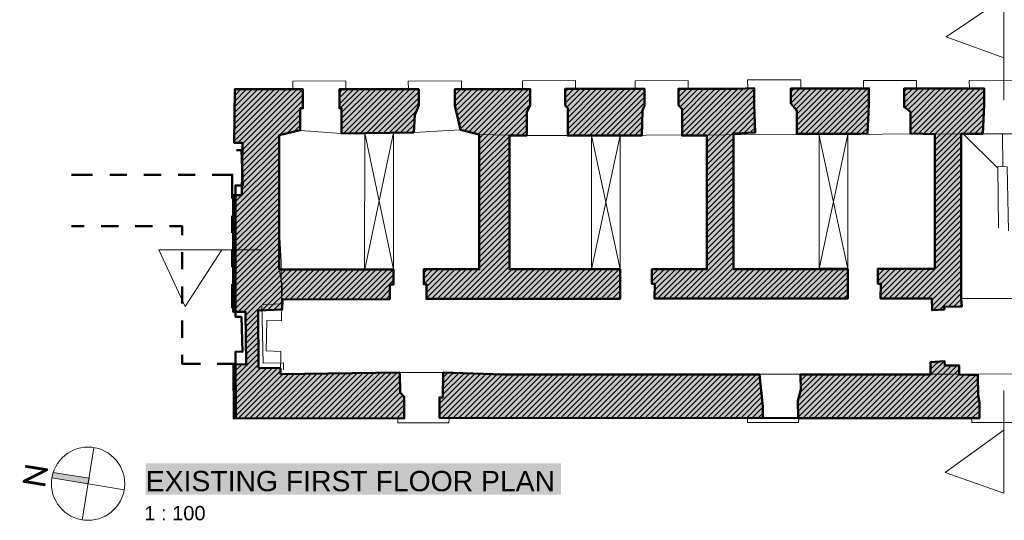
# Model space of a CAD drawing. Header units: metres. Extents: x 0 to 27.5, y 0 to 23.4.
# Tile 27 of 33: x 14.7 to 21.5, y 15.3 to 18.7. Entities that reach past the tile are written whole.
import ezdxf

# ---------------------------------------------------------------- set-up
doc = ezdxf.new("R2010")
doc.units = ezdxf.units.M
doc.layers.add('PDF_Geometry', color=7, linetype='Continuous')
doc.layers.add('PDF_Text', color=7, linetype='Continuous')
doc.layers.add('PDF_Solid Fills', color=7, linetype='Continuous', true_color=0xffffff)
doc.styles.add('PDF Arial', font='arial.ttf')
doc.styles.add('PDF Calibri Light', font='calibril.ttf')

msp = doc.modelspace()

# ---------------------------------------------------------------- hatches: boundary and pattern name
at = {"layer": 'PDF_Solid Fills', "linetype": 'Continuous', "transparency": 33554559}
h = msp.add_hatch(color=256, dxfattribs=at)
h.paths.add_polyline_path([(20.8142, 18.2391), (20.8142, 18.1124), (20.8175, 18.1124), (20.8225, 18.1074), (20.8258, 18.1058), (20.8308, 18.1008), (20.8342, 18.0991), (20.8392, 18.0941), (20.8425, 18.0924), (20.8475, 18.0874), (20.8508, 18.0858), (20.8575, 18.0791), (20.8575, 17.9291), (20.9141, 17.9291), (20.9708, 17.9274), (21.0258, 17.9258), (21.0258, 16.9925), (20.6325, 16.9925), (20.6325, 16.8892), (20.6525, 16.8892), (20.6508, 16.7892), (21.0058, 16.7875), (21.0075, 16.7858), (21.0075, 16.7075), (21.0641, 16.7108), (21.0925, 16.7108), (21.0925, 16.7292), (21.0908, 16.7308), (21.2125, 16.7308), (21.2125, 16.7592), (21.2108, 16.7592), (21.2108, 16.7875), (21.2091, 16.7875), (21.2091, 17.9258), (21.3591, 17.9274), (21.3658, 18.0874), (21.3675, 18.2391)])
h.paths.add_polyline_path([(18.4726, 18.2374), (18.4726, 18.1224), (18.4742, 18.1224), (18.4892, 18.1074), (18.4892, 17.9141), (19.0009, 17.9158), (19.0026, 17.9724), (19.0059, 18.0891), (19.0076, 18.0924), (19.0092, 18.0974), (19.0109, 18.1008), (19.0142, 18.1108), (19.0159, 18.1141), (19.0176, 18.1191), (19.0192, 18.2374)])
h.paths.add_polyline_path([(21.0625, 16.3525), (21.0308, 16.3508), (20.9975, 16.3492), (20.9975, 16.2608), (20.1008, 16.2608), (20.0992, 16.1509), (20.0975, 16.1442), (20.0958, 16.1392), (20.0942, 16.1325), (20.0925, 16.1275), (20.0908, 16.1209), (20.0892, 16.1159), (20.0875, 16.1092), (20.0858, 16.1042), (20.0842, 16.0975), (20.0825, 16.0925), (20.0808, 16.0859), (20.0792, 16.0809), (20.0808, 16.0792), (20.0808, 16.0192), (20.0825, 16.0192), (20.0825, 15.9592), (21.3358, 15.9592), (21.3358, 16.0759), (21.3341, 16.0759), (21.3341, 16.0842), (21.3325, 16.0842), (21.3325, 16.0925), (21.3308, 16.0925), (21.3308, 16.1009), (21.3291, 16.1009), (21.3291, 16.1092), (21.3275, 16.1092), (21.3275, 16.1175), (21.3258, 16.1175), (21.3258, 16.2575), (21.3241, 16.2592), (21.2591, 16.2608), (21.1941, 16.2608), (21.1941, 16.3242), (21.0958, 16.3242), (21.0958, 16.3525)])
h.paths.add_polyline_path([(20.0309, 18.2391), (20.0309, 18.1358), (20.0325, 18.1358), (20.0425, 18.1258), (20.0425, 18.1224), (20.0442, 18.1224), (20.0525, 18.1141), (20.0525, 18.1108), (20.0542, 18.1108), (20.0625, 18.1024), (20.0625, 18.0991), (20.0642, 18.0991), (20.0725, 18.0908), (20.0725, 17.9258), (20.5125, 17.9274), (20.5608, 17.9291), (20.5625, 17.9608), (20.5692, 18.0941), (20.5708, 18.2391)])
h.paths.add_polyline_path([(17.6293, 16.2742), (17.6259, 16.1042), (17.6043, 16.1025), (17.6043, 15.9609), (19.8375, 15.9609), (19.8375, 16.0592), (19.8359, 16.0592), (19.8359, 16.0759), (19.8342, 16.0759), (19.8342, 16.0925), (19.8325, 16.0925), (19.8325, 16.1092), (19.8309, 16.1092), (19.8309, 16.1259), (19.8292, 16.1259), (19.8292, 16.1425), (19.8275, 16.1425), (19.8275, 16.1608), (19.8259, 16.1608), (19.8259, 16.1775), (19.8242, 16.1775), (19.8242, 16.1942), (19.8225, 16.1942), (19.8225, 16.2108), (19.8209, 16.2108), (19.8209, 16.2275), (19.8192, 16.2275), (19.8192, 16.2442), (19.8175, 16.2442), (19.8175, 16.2608), (18.0426, 16.2625), (17.6809, 16.2742)])
h.paths.add_polyline_path([(19.7775, 18.1291), (19.7775, 18.2424), (19.7375, 18.2424), (19.6975, 18.2408), (19.6559, 18.2391), (19.2542, 18.2374), (19.2542, 18.1241), (19.2559, 18.1241), (19.2792, 18.1008), (19.2792, 17.9141), (19.4509, 17.9141), (19.4509, 16.9908), (19.0709, 16.9908), (19.0709, 16.8875), (19.0909, 16.8875), (19.0892, 16.7875), (20.4242, 16.7858), (20.4242, 16.9908), (19.6342, 16.9908), (19.6342, 17.9308), (19.7492, 17.9358), (19.7859, 17.9358), (19.7859, 17.9758), (19.7842, 17.9758), (19.7842, 18.0141), (19.7825, 18.0141), (19.7825, 18.0524), (19.7809, 18.0524), (19.7809, 18.0908), (19.7792, 18.0908), (19.7792, 18.1291)])
h.paths.add_polyline_path([(21.8858, 16.3492), (21.8858, 16.3225), (21.7608, 16.3225), (21.7591, 16.2675), (21.6141, 16.2658), (21.6108, 16.1359), (21.6091, 16.1325), (21.6041, 16.1275), (21.6025, 16.1242), (21.5958, 16.1175), (21.5941, 16.1142), (21.5891, 16.1092), (21.5875, 16.1059), (21.5808, 16.0992), (21.5791, 16.0959), (21.5725, 16.0892), (21.5725, 15.9592), (22.8174, 15.9592), (22.8174, 16.1758), (22.8157, 16.1758), (22.8157, 16.2525), (22.3974, 16.2525), (21.9808, 16.2508), (21.9808, 16.3492)])
h.paths.add_polyline_path([(16.1777, 16.6942), (16.2643, 16.6942), (16.2643, 16.5742), (16.266, 16.5742), (16.266, 16.4542), (16.2677, 16.4542), (16.2677, 16.3325), (16.1793, 16.3325), (16.181, 16.3308), (16.181, 15.9575), (16.6943, 15.9592), (17.3593, 15.9592), (17.3593, 16.1109), (17.3326, 16.1375), (17.331, 16.1375), (17.331, 16.2742), (17.1926, 16.2742), (17.0543, 16.2725), (16.9176, 16.2708), (16.7793, 16.2692), (16.6427, 16.2675), (16.5043, 16.2658), (16.5043, 16.3075), (16.3527, 16.3075), (16.3527, 16.7042), (16.351, 16.7058), (16.476, 16.7108), (16.516, 16.7125), (16.5177, 16.7825), (17.261, 16.7825), (17.261, 16.8842), (17.286, 16.8842), (17.286, 16.9875), (16.4943, 16.9875), (16.4943, 17.9191), (16.5027, 17.9208), (16.5093, 17.9224), (16.5177, 17.9241), (16.531, 17.9274), (16.5393, 17.9291), (16.546, 17.9308), (16.5543, 17.9324), (16.5677, 17.9358), (16.576, 17.9374), (16.5827, 17.9391), (16.591, 17.9408), (16.6043, 17.9441), (16.6127, 17.9458), (16.6193, 17.9474), (16.6277, 17.9491), (16.6343, 17.9508), (16.641, 17.9508), (16.641, 18.1024), (16.6593, 18.1024), (16.6593, 18.2341), (16.1877, 18.2341), (16.1843, 17.8641), (16.2427, 17.8624), (16.241, 17.7741), (16.236, 17.5041), (16.1777, 17.5025)])
h.paths.add_polyline_path([(16.911, 18.2341), (16.911, 18.1024), (16.926, 18.1024), (16.926, 17.9308), (17.426, 17.9374), (17.431, 18.0274), (17.4326, 18.0591), (17.436, 18.0658), (17.4376, 18.0708), (17.441, 18.0774), (17.4426, 18.0824), (17.4443, 18.0858), (17.446, 18.0908), (17.4493, 18.0974), (17.451, 18.1024), (17.4543, 18.1091), (17.456, 18.1141), (17.4576, 18.1174), (17.4593, 18.2341)])
h.paths.add_polyline_path([(25.3556, 15.9575), (25.3556, 16.1059), (25.354, 16.1059), (25.354, 16.1459), (25.3523, 16.1459), (25.3523, 16.1858), (25.3506, 16.1858), (25.3506, 16.2258), (25.349, 16.2258), (25.349, 16.2642), (24.974, 16.2642), (23.4807, 16.2575), (23.1057, 16.2558), (23.0957, 16.1159), (23.0924, 16.1125), (23.0891, 16.1109), (23.0857, 16.1075), (23.0824, 16.1059), (23.0791, 16.1025), (23.0757, 16.1009), (23.0724, 16.0975), (23.0691, 16.0959), (23.0657, 16.0925), (23.0624, 16.0909), (23.0591, 16.0875), (23.0557, 16.0859), (23.0557, 15.9592), (23.649, 15.9592)])
h.paths.add_polyline_path([(17.7093, 18.2358), (17.7093, 18.1224), (17.7109, 18.1224), (17.7109, 18.1158), (17.7126, 18.1158), (17.7126, 18.1091), (17.7143, 18.1091), (17.7143, 18.1008), (17.7159, 18.1008), (17.7159, 18.0941), (17.7176, 18.0941), (17.7176, 18.0874), (17.7193, 18.0874), (17.7193, 18.0791), (17.7209, 18.0791), (17.7209, 18.0724), (17.7226, 18.0724), (17.7226, 18.0641), (17.7243, 18.0641), (17.7243, 18.0574), (17.7259, 18.0574), (17.7259, 18.0508), (17.7276, 18.0508), (17.7276, 18.0424), (17.7293, 18.0424), (17.7293, 18.0358), (17.7309, 18.0358), (17.7309, 18.0274), (17.7326, 18.0274), (17.7326, 18.0208), (17.7343, 18.0208), (17.7343, 18.0141), (17.7359, 18.0141), (17.7359, 18.0058), (17.7376, 18.0058), (17.7376, 17.9991), (17.7393, 17.9991), (17.7393, 17.9908), (17.7409, 17.9908), (17.7409, 17.9841), (17.7426, 17.9841), (17.7426, 17.9774), (17.7443, 17.9774), (17.7443, 17.9691), (17.7459, 17.9691), (17.7459, 17.9624), (17.7476, 17.9624), (17.7476, 17.9541), (17.7543, 17.9541), (17.8076, 17.9408), (17.8126, 17.9391), (17.8726, 17.9241), (17.8776, 17.9224), (17.8776, 16.9891), (17.4943, 16.9891), (17.4943, 16.8858), (17.5143, 16.8858), (17.5126, 16.7858), (18.8509, 16.7842), (18.8509, 16.9891), (18.0859, 16.9908), (18.0876, 17.9141), (18.2059, 17.9141), (18.2059, 18.0791), (18.2076, 18.0808), (18.2143, 18.0941), (18.2159, 18.0958), (18.2226, 18.1091), (18.2243, 18.1108), (18.2293, 18.1208), (18.2309, 18.2358)])
h.paths.add_polyline_path([(26.7889, 16.3442), (26.6406, 16.3442), (26.6406, 16.3192), (26.6006, 16.3192), (26.5589, 16.3175), (26.5189, 16.3158), (26.4773, 16.3142), (26.4773, 16.2692), (26.0573, 16.2692), (25.6373, 16.2675), (25.6356, 16.2475), (25.634, 16.2292), (25.6323, 16.2092), (25.6306, 16.1908), (25.629, 16.1708), (25.6273, 16.1525), (25.6256, 16.1325), (25.624, 16.1142), (25.594, 16.0842), (25.594, 15.9575), (26.7872, 15.9592)])
msp.add_hatch(color=7, dxfattribs=at).paths.add_polyline_path([(14.9744, 15.5792), (14.9444, 15.5842), (14.9327, 15.5842), (14.9311, 15.5792), (14.9277, 15.5659), (14.9261, 15.5559), (14.9244, 15.5475), (15.1644, 15.5075), (15.176, 15.5059), (15.176, 15.5159), (15.181, 15.5459), (15.1411, 15.5525), (15.1294, 15.5542), (15.0894, 15.5609), (15.0777, 15.5625), (15.0377, 15.5692), (15.0261, 15.5709), (14.9861, 15.5775)])

# ---------------------------------------------------------------- linework, layer by layer
at = {"layer": 'PDF_Geometry', "linetype": 'Continuous', "lineweight": 9}
for points in [[(21.5041, 18.1591), (21.5041, 18.8674), (21.1058, 18.5958), (21.5041, 18.4524)], [(16.5893, 18.2341), (16.5893, 18.2908), (16.956, 18.2924), (16.956, 18.2358)], [(17.3893, 18.2358), (17.3876, 18.2908), (17.7559, 18.2924), (17.7559, 18.2358)], [(18.1776, 18.2358), (18.1759, 18.2924), (18.5442, 18.2941), (18.5442, 18.2358)], [(18.4726, 18.2158), (18.4942, 18.2374)], [(18.4726, 18.1758), (18.5326, 18.2374)], [(18.4726, 18.1374), (18.5726, 18.2374)], [(18.4842, 18.1091), (18.6109, 18.2374)], [(18.4892, 18.0758), (18.6492, 18.2374)], [(18.4892, 18.0374), (18.6892, 18.2374)], [(18.4892, 17.9974), (18.7276, 18.2374)], [(18.4892, 17.9591), (18.7659, 18.2374)], [(18.4892, 17.9208), (18.8059, 18.2374)], [(18.5226, 17.9141), (18.8442, 18.2374)], [(18.5609, 17.9141), (18.8842, 18.2374)], [(18.5992, 17.9141), (18.9226, 18.2374)], [(18.6392, 17.9141), (18.9609, 18.2374)], [(18.6776, 17.9141), (19.0009, 18.2374)], [(18.9559, 18.2374), (18.9559, 18.2924), (19.3225, 18.2941), (19.3225, 18.2374)], [(19.2542, 18.2174), (19.2742, 18.2374)], [(19.2542, 18.1791), (19.3125, 18.2374)], [(19.2542, 18.1408), (19.3509, 18.2374)], [(19.2659, 18.1124), (19.3909, 18.2374)], [(19.2792, 18.0858), (19.4292, 18.2374)], [(19.2792, 18.0474), (19.4675, 18.2374)], [(19.2792, 18.0091), (19.5075, 18.2374)], [(19.2792, 17.9691), (19.5459, 18.2374)], [(19.2792, 17.9308), (19.5859, 18.2374)], [(19.3009, 17.9141), (19.6242, 18.2374)], [(19.3409, 17.9141), (19.6642, 18.2374)], [(19.3792, 17.9141), (19.7042, 18.2391)], [(19.4175, 17.9141), (19.7442, 18.2408)], [(19.7342, 18.2424), (19.7325, 18.2991), (20.1008, 18.2991), (20.1008, 18.2424)], [(20.0309, 18.2158), (20.0542, 18.2391)], [(20.0309, 18.1758), (20.0942, 18.2391)], [(20.0309, 18.1374), (20.1325, 18.2391)], [(20.0492, 18.1158), (20.1725, 18.2391)], [(20.0659, 18.0941), (20.2108, 18.2391)], [(20.0725, 18.0624), (20.2492, 18.2391)], [(20.0725, 18.0224), (20.2892, 18.2391)], [(20.0725, 17.9841), (20.3275, 18.2391)], [(20.0725, 17.9458), (20.3658, 18.2391)], [(20.0925, 17.9258), (20.4058, 18.2391)], [(20.1308, 17.9258), (20.4442, 18.2391)], [(20.1708, 17.9258), (20.4842, 18.2391)], [(20.2092, 17.9258), (20.5225, 18.2391)], [(20.2475, 17.9258), (20.5608, 18.2391)], [(20.5325, 18.2391), (20.5325, 18.2958), (20.8991, 18.2958), (20.8991, 18.2391)], [(20.8142, 18.2191), (20.8358, 18.2391)], [(20.8142, 18.1808), (20.8742, 18.2391)], [(20.8142, 18.1408), (20.9125, 18.2391)], [(20.8208, 18.1074), (20.9525, 18.2391)], [(20.8408, 18.0908), (20.9908, 18.2391)], [(20.8575, 18.0674), (21.0308, 18.2391)], [(20.8575, 18.0274), (21.0691, 18.2391)], [(20.8575, 17.9891), (21.1075, 18.2391)], [(20.8575, 17.9508), (21.1475, 18.2391)], [(20.8758, 17.9291), (21.1858, 18.2391)], [(20.9125, 17.9274), (21.2241, 18.2391)], [(20.9508, 17.9274), (21.2641, 18.2391)], [(20.9891, 17.9258), (21.3025, 18.2391)], [(21.0258, 17.9241), (21.3425, 18.2391)], [(21.2658, 18.2391), (21.2641, 18.2958), (21.6308, 18.2974), (21.6308, 18.2391)], [(16.1843, 17.9558), (16.4643, 18.2341)], [(16.1843, 17.9158), (16.5027, 18.2341)], [(16.1843, 17.8758), (16.5427, 18.2341)], [(16.186, 18.1124), (16.3077, 18.2341)], [(16.186, 18.0724), (16.3477, 18.2341)], [(16.186, 18.0341), (16.386, 18.2341)], [(16.186, 17.9941), (16.426, 18.2341)], [(16.1877, 18.2308), (16.191, 18.2341)], [(16.1877, 18.1908), (16.231, 18.2341)], [(16.1877, 18.1524), (16.2693, 18.2341)], [(16.2093, 17.8624), (16.581, 18.2341)], [(16.241, 17.8558), (16.6193, 18.2341)], [(16.241, 17.8158), (16.6593, 18.2341)], [(16.241, 17.7775), (16.6593, 18.1958)], [(16.911, 18.2124), (16.9326, 18.2341)], [(16.911, 18.1741), (16.971, 18.2341)], [(16.911, 18.1341), (17.011, 18.2341)], [(16.9176, 18.1024), (17.0493, 18.2341)], [(16.926, 18.0724), (17.0876, 18.2341)], [(16.926, 18.0341), (17.1276, 18.2341)], [(16.926, 17.9941), (17.166, 18.2341)], [(16.926, 17.9558), (17.2043, 18.2341)], [(16.9393, 17.9291), (17.2443, 18.2341)], [(16.9793, 17.9308), (17.2826, 18.2341)], [(17.0176, 17.9308), (17.3226, 18.2341)], [(17.0576, 17.9308), (17.361, 18.2341)], [(17.0976, 17.9308), (17.3993, 18.2341)], [(17.136, 17.9324), (17.4393, 18.2341)], [(17.176, 17.9324), (17.4593, 18.2158)], [(17.216, 17.9324), (17.4593, 18.1758)], [(17.7093, 18.2308), (17.7126, 18.2358)], [(17.7093, 18.1924), (17.7509, 18.2358)], [(17.7093, 18.1541), (17.7909, 18.2358)], [(17.7093, 18.1158), (17.8293, 18.2358)], [(17.7176, 18.0841), (17.8693, 18.2358)], [(17.7243, 18.0524), (17.9076, 18.2358)], [(17.7326, 18.0208), (17.9459, 18.2358)], [(17.7393, 17.9891), (17.9859, 18.2358)], [(17.7459, 17.9574), (18.0243, 18.2358)], [(17.7759, 17.9474), (18.0626, 18.2358)], [(17.8059, 17.9391), (18.1026, 18.2358)], [(17.8376, 17.9324), (18.1409, 18.2358)], [(17.8693, 17.9241), (18.1809, 18.2358)], [(17.8776, 17.8941), (18.2193, 18.2358)], [(17.8776, 17.8558), (18.2309, 18.2074)], [(17.8776, 17.8158), (18.2309, 18.1691)], [(18.7176, 17.9141), (19.0192, 18.2174)], [(18.7559, 17.9141), (19.0192, 18.1791)], [(19.4509, 17.9074), (19.7775, 18.2341)], [(19.4509, 17.8691), (19.7775, 18.1958)], [(20.2875, 17.9258), (20.5708, 18.2091)], [(20.3258, 17.9258), (20.5708, 18.1691)], [(21.0258, 17.8841), (21.3675, 18.2258)], [(21.0258, 17.8458), (21.3675, 18.1874)], [(16.2393, 17.7375), (16.6593, 18.1574)], [(16.6443, 18.1024), (16.6593, 18.1174)], [(17.2543, 17.9324), (17.4593, 18.1374)], [(17.8776, 17.7775), (18.2309, 18.1291)], [(18.7942, 17.9141), (19.0192, 18.1391)], [(19.4509, 17.8308), (19.7775, 18.1574)], [(19.4509, 17.7908), (19.7775, 18.1174)], [(20.3658, 17.9258), (20.5708, 18.1308)], [(21.0258, 17.8058), (21.3675, 18.1474)], [(21.0258, 17.7675), (21.3658, 18.1074)], [(16.2393, 17.6975), (16.641, 18.0991)], [(16.4993, 17.9191), (16.641, 18.0591)], [(17.2943, 17.9341), (17.4426, 18.0824)], [(17.8776, 17.7375), (18.2059, 18.0658)], [(18.8342, 17.9141), (19.0059, 18.0858)], [(18.8726, 17.9141), (19.0042, 18.0458)], [(19.4509, 17.7525), (19.7792, 18.0808)], [(19.6692, 17.9308), (19.7809, 18.0424)], [(20.4042, 17.9258), (20.5692, 18.0908)], [(20.4425, 17.9258), (20.5658, 18.0491)], [(21.4625, 17.6891), (21.2225, 17.9258), (21.3641, 18.0674)], [(16.5493, 17.9308), (16.641, 18.0208)], [(16.5993, 17.9408), (16.641, 17.9824)], [(17.3343, 17.9341), (17.431, 18.0324)], [(17.3726, 17.9341), (17.4293, 17.9908)], [(18.0943, 17.9141), (18.2059, 18.0274)], [(18.1326, 17.9141), (18.2059, 17.9891)], [(18.9109, 17.9141), (19.0026, 18.0058)], [(18.9509, 17.9141), (19.0009, 17.9658)], [(19.7092, 17.9324), (19.7825, 18.0058)], [(19.7492, 17.9341), (19.7842, 17.9674)], [(20.4825, 17.9258), (20.5642, 18.0074)], [(20.5208, 17.9258), (20.5625, 17.9674)], [(21.2625, 17.9258), (21.3641, 18.0274)], [(21.3008, 17.9258), (21.3625, 17.9874)], [(16.2393, 17.6575), (16.4943, 17.9141)], [(21.7591, 16.2658), (21.1975, 16.2642), (21.0008, 16.2642), (18.0426, 16.2642), (17.6293, 16.2742), (17.3293, 16.2742), (16.5043, 16.2642), (16.5077, 16.4208), (16.4043, 16.4258), (16.4093, 16.6342), (16.511, 16.6325), (16.516, 16.8825), (16.496, 16.9875), (16.496, 17.9174), (16.641, 17.9491), (16.926, 17.9291), (17.426, 17.9358), (17.7476, 17.9541), (17.8776, 17.9208), (18.2059, 17.9141), (18.4892, 17.9141), (21.2091, 17.9258), (21.2091, 16.7875), (21.7858, 16.7858)], [(17.286, 16.9891), (17.0876, 17.9308), (17.086, 16.9891)], [(17.0876, 16.9891), (17.2843, 17.9341), (17.2843, 16.9891)], [(17.4126, 17.9358), (17.426, 17.9491)], [(17.8776, 17.6991), (18.0876, 17.9074)], [(18.1709, 17.9141), (18.2059, 17.9491)], [(18.8526, 16.9908), (18.6542, 17.9141), (18.6526, 16.9908)], [(18.6542, 16.9908), (18.8509, 17.9141), (18.8509, 16.7842)], [(18.9892, 17.9141), (19.0009, 17.9258)], [(20.4258, 16.9925), (20.2258, 17.9241)], [(20.2275, 16.9908), (20.2275, 17.9241)], [(20.2275, 16.9925), (20.4242, 17.9241), (20.4242, 16.7858)], [(21.0258, 17.7291), (21.2091, 17.9124)], [(21.3391, 17.9258), (21.3608, 17.9458)], [(21.6425, 17.9258), (21.3591, 17.9258)], [(21.4958, 17.6991), (21.4941, 17.9258)], [(16.2377, 17.6191), (16.4943, 17.8741)], [(16.2377, 17.5791), (16.4943, 17.8358)], [(17.8776, 17.6608), (18.0876, 17.8691)], [(17.8776, 17.6208), (18.0876, 17.8308)], [(19.4509, 17.7125), (19.6342, 17.8958)], [(19.4509, 17.6741), (19.6342, 17.8574)], [(21.0258, 17.6891), (21.2091, 17.8741)], [(21.0258, 17.6508), (21.2091, 17.8341)], [(16.2377, 17.5391), (16.4943, 17.7974)], [(17.8776, 17.5825), (18.0876, 17.7908)], [(19.4509, 17.6358), (19.6342, 17.8174)], [(19.4509, 17.5958), (19.6342, 17.7791)], [(21.0258, 17.6108), (21.2091, 17.7958)], [(16.1777, 17.4425), (16.4943, 17.7575)], [(16.1777, 17.4025), (16.4943, 17.7191)], [(17.8776, 17.5425), (18.0876, 17.7525)], [(17.8776, 17.5041), (18.0876, 17.7125)], [(19.4509, 17.5575), (19.6342, 17.7408)], [(19.4509, 17.5175), (19.6342, 17.7008)], [(21.0258, 17.5725), (21.2091, 17.7575)], [(21.0258, 17.5341), (21.2091, 17.7175)], [(21.4658, 17.2725), (21.4625, 17.7008), (21.5258, 17.6975), (21.5358, 17.2541)], [(16.1777, 17.3641), (16.4943, 17.6791)], [(16.1777, 17.3241), (16.4943, 17.6408)], [(17.8776, 17.4658), (18.0876, 17.6741)], [(17.8776, 17.4258), (18.0876, 17.6358)], [(19.4509, 17.4791), (19.6342, 17.6625)], [(21.0258, 17.4941), (21.2091, 17.6791)], [(21.0258, 17.4558), (21.2091, 17.6391)], [(16.1777, 17.2858), (16.4943, 17.6025)], [(16.1777, 17.2475), (16.4943, 17.5625)], [(17.8776, 17.3875), (18.0876, 17.5958)], [(17.8776, 17.3491), (18.0876, 17.5575)], [(19.4509, 17.4408), (19.6342, 17.6225)], [(19.4509, 17.4008), (19.6342, 17.5841)], [(21.0258, 17.4158), (21.2091, 17.6008)], [(21.0258, 17.3775), (21.2091, 17.5625)], [(16.1777, 17.2075), (16.4943, 17.5241)], [(16.1777, 17.4808), (16.1993, 17.5025)], [(17.8776, 17.3091), (18.0876, 17.5175)], [(19.4509, 17.3625), (19.6342, 17.5458)], [(19.4509, 17.3241), (19.6342, 17.5058)], [(21.0258, 17.3391), (21.2091, 17.5225)], [(16.1777, 17.1691), (16.4943, 17.4841)], [(16.1777, 17.1291), (16.4943, 17.4458)], [(17.8776, 17.2708), (18.0876, 17.4791)], [(17.8776, 17.2308), (18.0876, 17.4408)], [(19.4509, 17.2841), (19.6342, 17.4675)], [(19.4509, 17.2458), (19.6342, 17.4275)], [(21.0258, 17.2991), (21.2091, 17.4841)], [(21.0258, 17.2608), (21.2091, 17.4441)], [(16.1777, 17.0908), (16.4943, 17.4075)], [(16.1777, 17.0525), (16.4943, 17.3675)], [(17.8776, 17.1925), (18.0876, 17.4008)], [(17.8776, 17.1541), (18.0876, 17.3625)], [(19.4509, 17.2058), (19.6342, 17.3891)], [(21.0258, 17.2208), (21.2091, 17.4058)], [(21.0258, 17.1825), (21.2091, 17.3675)], [(16.1777, 17.0125), (16.4943, 17.3291)], [(16.1777, 16.9741), (16.4943, 17.2891)], [(16.526, 16.2925), (16.5243, 16.3425), (16.3843, 16.3392), (16.376, 16.7425), (16.511, 16.7492), (16.5093, 17.0391), (16.496, 17.2958)], [(17.8776, 17.1141), (18.0876, 17.3225)], [(17.8776, 17.0758), (18.0859, 17.2841)], [(19.4509, 17.1675), (19.6342, 17.3508)], [(19.4509, 17.1291), (19.6342, 17.3108)], [(21.0258, 17.1441), (21.2091, 17.3275)], [(21.0258, 17.1041), (21.2091, 17.2891)], [(16.1777, 16.9342), (16.4943, 17.2508)], [(17.8776, 17.0358), (18.0859, 17.2458)], [(19.4509, 17.0891), (19.6342, 17.2725)], [(19.4509, 17.0508), (19.6342, 17.2325)], [(21.0258, 17.0658), (21.2091, 17.2491)], [(16.1777, 16.8958), (16.4943, 17.2125)], [(16.1777, 16.8575), (16.4943, 17.1725)], [(17.7043, 16.7842), (18.0859, 17.1675)], [(17.8776, 16.9975), (18.0859, 17.2058)], [(19.2642, 16.7858), (19.6342, 17.1558)], [(19.4509, 17.0108), (19.6342, 17.1941)], [(20.8242, 16.7858), (21.2091, 17.1725)], [(21.0258, 17.0275), (21.2091, 17.2108)], [(16.3727, 17.1241), (15.6644, 17.1241), (15.8444, 16.7308), (16.0993, 17.1241)], [(16.1777, 16.8175), (16.4943, 17.1341)], [(16.1777, 16.7792), (16.4943, 17.0941)], [(17.7426, 16.7842), (18.0859, 17.1275)], [(17.7826, 16.7842), (18.0859, 17.0891)], [(19.3042, 16.7858), (19.6342, 17.1158)], [(20.8625, 16.7858), (21.2091, 17.1325)], [(20.9025, 16.7858), (21.2091, 17.0941)], [(16.1777, 16.7392), (16.4943, 17.0558)], [(16.1777, 16.7008), (16.4943, 17.0175)], [(17.8209, 16.7842), (18.0859, 17.0508)], [(19.3425, 16.7858), (19.6342, 17.0775)], [(19.3825, 16.7858), (19.6342, 17.0375)], [(20.9408, 16.7858), (21.2091, 17.0541)], [(20.9791, 16.7858), (21.2091, 17.0158)], [(16.211, 16.6942), (16.5043, 16.9875)], [(16.2493, 16.6942), (16.5427, 16.9875)], [(16.2627, 16.6692), (16.5827, 16.9875)], [(16.2643, 16.6308), (16.621, 16.9875)], [(16.3777, 16.7058), (16.6593, 16.9875)], [(16.4177, 16.7075), (16.6993, 16.9875)], [(16.531, 16.7808), (16.7377, 16.9875)], [(16.5693, 16.7808), (16.776, 16.9875)], [(16.6093, 16.7808), (16.816, 16.9875)], [(16.6477, 16.7808), (16.8543, 16.9875)], [(16.6877, 16.7808), (16.8943, 16.9875)], [(16.726, 16.7808), (16.9326, 16.9875)], [(16.7643, 16.7808), (16.971, 16.9875)], [(16.8043, 16.7808), (17.011, 16.9875)], [(16.8426, 16.7808), (17.0493, 16.9875)], [(16.8826, 16.7808), (17.0893, 16.9875)], [(16.921, 16.7808), (17.1276, 16.9875)], [(16.961, 16.7825), (17.166, 16.9875)], [(16.9993, 16.7825), (17.206, 16.9875)], [(17.0393, 16.7825), (17.2443, 16.9875)], [(17.0776, 16.7825), (17.2826, 16.9875)], [(17.1176, 16.7825), (17.286, 16.9508)], [(17.4943, 16.9642), (17.5193, 16.9891)], [(17.4943, 16.9258), (17.5576, 16.9891)], [(17.4943, 16.8858), (17.596, 16.9891)], [(17.5126, 16.7892), (17.7126, 16.9891)], [(17.5143, 16.8675), (17.6359, 16.9891)], [(17.5143, 16.8292), (17.6743, 16.9891)], [(17.5476, 16.7842), (17.7526, 16.9891)], [(17.5876, 16.7842), (17.7909, 16.9891)], [(17.6259, 16.7842), (17.8309, 16.9891)], [(17.6659, 16.7842), (17.8693, 16.9891)], [(17.8593, 16.7842), (18.0859, 17.0108)], [(17.8993, 16.7842), (18.1043, 16.9891)], [(17.9376, 16.7842), (18.1426, 16.9891)], [(17.9776, 16.7842), (18.1809, 16.9891)], [(18.0159, 16.7842), (18.2209, 16.9891)], [(18.0543, 16.7842), (18.2593, 16.9891)], [(18.0943, 16.7842), (18.2993, 16.9891)], [(18.1326, 16.7842), (18.3376, 16.9891)], [(18.1709, 16.7842), (18.3759, 16.9891)], [(18.2109, 16.7842), (18.4159, 16.9891)], [(18.2493, 16.7842), (18.4542, 16.9891)], [(18.2893, 16.7842), (18.4942, 16.9891)], [(18.3276, 16.7842), (18.5326, 16.9891)], [(18.3659, 16.7842), (18.5709, 16.9891)], [(18.4059, 16.7842), (18.6109, 16.9891)], [(18.4442, 16.7842), (18.6492, 16.9891)], [(18.4842, 16.7842), (18.6876, 16.9891)], [(18.5226, 16.7842), (18.7276, 16.9891)], [(18.5609, 16.7842), (18.7659, 16.9891)], [(18.6009, 16.7842), (18.8059, 16.9891)], [(18.6392, 16.7842), (18.8442, 16.9891)], [(18.6776, 16.7842), (18.8509, 16.9575)], [(19.0709, 16.9808), (19.0792, 16.9908)], [(19.0709, 16.9425), (19.1176, 16.9908)], [(19.0709, 16.9042), (19.1576, 16.9908)], [(19.0892, 16.8058), (19.2742, 16.9908)], [(19.0909, 16.8858), (19.1959, 16.9908)], [(19.0909, 16.8458), (19.2359, 16.9908)], [(19.1092, 16.7858), (19.3125, 16.9908)], [(19.1476, 16.7858), (19.3525, 16.9908)], [(19.1876, 16.7858), (19.3909, 16.9908)], [(19.2259, 16.7858), (19.4292, 16.9908)], [(19.4209, 16.7858), (19.6342, 16.9991)], [(19.4592, 16.7858), (19.6642, 16.9908)], [(19.4992, 16.7858), (19.7042, 16.9908)], [(19.5375, 16.7858), (19.7425, 16.9908)], [(19.5759, 16.7858), (19.7809, 16.9908)], [(19.6159, 16.7858), (19.8209, 16.9908)], [(19.6542, 16.7858), (19.8592, 16.9908)], [(19.6942, 16.7858), (19.8975, 16.9908)], [(19.7325, 16.7858), (19.9375, 16.9908)], [(19.7709, 16.7858), (19.9759, 16.9908)], [(19.8109, 16.7858), (20.0159, 16.9908)], [(19.8492, 16.7858), (20.0542, 16.9908)], [(19.8875, 16.7858), (20.0925, 16.9908)], [(19.9275, 16.7858), (20.1325, 16.9908)], [(19.9659, 16.7858), (20.1708, 16.9908)], [(20.0059, 16.7858), (20.2092, 16.9908)], [(20.0442, 16.7858), (20.2492, 16.9908)], [(20.0825, 16.7858), (20.2875, 16.9908)], [(20.1225, 16.7858), (20.3275, 16.9908)], [(20.1608, 16.7858), (20.3658, 16.9908)], [(20.2008, 16.7858), (20.4042, 16.9908)], [(20.2392, 16.7858), (20.4242, 16.9708)], [(20.6325, 16.9841), (20.6392, 16.9925)], [(20.6325, 16.9458), (20.6792, 16.9925)], [(20.6325, 16.9058), (20.7175, 16.9925)], [(20.6525, 16.8875), (20.7575, 16.9925)], [(20.6525, 16.8492), (20.7958, 16.9925)], [(20.6525, 16.8092), (20.8342, 16.9925)], [(20.6692, 16.7875), (20.8742, 16.9925)], [(20.7075, 16.7875), (20.9125, 16.9925)], [(20.7458, 16.7875), (20.9525, 16.9925)], [(20.7858, 16.7875), (20.9908, 16.9925)], [(21.0058, 16.7742), (21.2091, 16.9775)], [(17.156, 16.7825), (17.286, 16.9125)], [(18.7176, 16.7842), (18.8509, 16.9175)], [(18.7559, 16.7842), (18.8509, 16.8792)], [(20.2775, 16.7858), (20.4242, 16.9325)], [(20.3175, 16.7858), (20.4242, 16.8925)], [(21.0075, 16.7358), (21.2091, 16.9375)], [(21.0175, 16.7075), (21.2091, 16.8992)], [(17.196, 16.7825), (17.261, 16.8492)], [(17.2343, 16.7825), (17.261, 16.8092)], [(18.7959, 16.7842), (18.8509, 16.8408)], [(20.3558, 16.7858), (20.4242, 16.8542)], [(20.3942, 16.7858), (20.4242, 16.8142)], [(21.0591, 16.7092), (21.2091, 16.8592)], [(21.1175, 16.7292), (21.2091, 16.8208)], [(16.4593, 16.7092), (16.516, 16.7658)], [(18.8342, 16.7842), (18.8509, 16.8008)], [(21.1575, 16.7308), (21.2091, 16.7825)], [(21.1975, 16.7308), (21.2108, 16.7442)], [(16.2643, 16.5925), (16.351, 16.6792)], [(16.4993, 16.7092), (16.516, 16.7275)], [(16.2643, 16.5542), (16.351, 16.6408)], [(16.266, 16.5158), (16.3527, 16.6025)], [(16.266, 16.4775), (16.3527, 16.5625)], [(16.266, 16.4392), (16.3527, 16.5242)], [(16.2677, 16.4008), (16.3527, 16.4858)], [(16.1793, 16.2342), (16.3527, 16.4075)], [(16.2677, 16.3625), (16.3527, 16.4458)], [(16.1793, 16.1958), (16.3527, 16.3692)], [(20.6992, 15.9592), (21.0908, 16.3525)], [(20.9975, 16.2975), (21.0508, 16.3492)], [(20.9975, 16.3358), (21.0091, 16.3475)], [(16.1793, 16.3125), (16.1977, 16.3308)], [(16.1793, 16.2742), (16.2377, 16.3308)], [(16.1793, 16.1575), (16.3527, 16.3308)], [(16.1793, 16.1175), (16.3693, 16.3075)], [(16.181, 16.0792), (16.4077, 16.3058)], [(16.181, 16.0409), (16.446, 16.3058)], [(16.181, 16.0009), (16.4843, 16.3058)], [(16.181, 15.9625), (16.5043, 16.2858)], [(16.2127, 15.9559), (16.521, 16.2642)], [(16.251, 15.9559), (16.561, 16.2658)], [(16.291, 15.9559), (16.601, 16.2658)], [(16.3293, 15.9559), (16.6393, 16.2658)], [(16.3693, 15.9559), (16.6793, 16.2658)], [(16.4077, 15.9559), (16.7193, 16.2675)], [(16.4477, 15.9559), (16.7577, 16.2675)], [(16.486, 15.9575), (16.7976, 16.2675)], [(16.526, 15.9575), (16.8376, 16.2692)], [(16.5643, 15.9575), (16.876, 16.2692)], [(16.6043, 15.9575), (16.916, 16.2692)], [(16.6427, 15.9575), (16.956, 16.2692)], [(16.6827, 15.9575), (16.9943, 16.2708)], [(16.721, 15.9575), (17.0343, 16.2708)], [(16.761, 15.9575), (17.0743, 16.2708)], [(16.7993, 15.9575), (17.1126, 16.2708)], [(16.8393, 15.9575), (17.1526, 16.2725)], [(16.8776, 15.9575), (17.1926, 16.2725)], [(16.916, 15.9592), (17.231, 16.2725)], [(16.956, 15.9592), (17.271, 16.2742)], [(16.9943, 15.9592), (17.311, 16.2742)], [(17.6026, 16.0609), (17.8109, 16.2692)], [(17.6043, 16.0209), (17.8493, 16.2675)], [(17.6043, 15.9825), (17.8876, 16.2658)], [(17.6209, 15.9609), (17.9243, 16.2642)], [(17.6259, 16.1225), (17.7743, 16.2692)], [(17.6276, 16.2408), (17.6609, 16.2725)], [(17.6276, 16.2008), (17.6976, 16.2725)], [(17.6276, 16.1625), (17.7359, 16.2708)], [(17.6593, 15.9609), (17.9626, 16.2642)], [(20.7375, 15.9592), (21.1025, 16.3242)], [(20.7758, 15.9592), (21.1408, 16.3242)], [(20.8158, 15.9592), (21.1808, 16.3242)], [(20.8542, 15.9592), (21.1941, 16.2992)], [(17.0343, 15.9592), (17.3293, 16.2542)], [(17.0726, 15.9592), (17.331, 16.2158)], [(17.6976, 15.9609), (18.0009, 16.2625)], [(17.7376, 15.9609), (18.0376, 16.2608)], [(17.7759, 15.9609), (18.0776, 16.2608)], [(17.8143, 15.9609), (18.1159, 16.2608)], [(17.8543, 15.9609), (18.1559, 16.2608)], [(17.8926, 15.9609), (18.1943, 16.2608)], [(17.9326, 15.9609), (18.2326, 16.2608)], [(17.9709, 15.9609), (18.2726, 16.2608)], [(18.0093, 15.9609), (18.3109, 16.2608)], [(18.0493, 15.9592), (18.3493, 16.2608)], [(18.0876, 15.9592), (18.3893, 16.2608)], [(18.1259, 15.9592), (18.4276, 16.2608)], [(18.1659, 15.9592), (18.4676, 16.2608)], [(18.2043, 15.9592), (18.5059, 16.2608)], [(18.2443, 15.9592), (18.5442, 16.2608)], [(18.2826, 15.9592), (18.5842, 16.2608)], [(18.3209, 15.9592), (18.6226, 16.2608)], [(18.3609, 15.9592), (18.6609, 16.2608)], [(18.3993, 15.9592), (18.7009, 16.2608)], [(18.4392, 15.9592), (18.7392, 16.2608)], [(18.4776, 15.9592), (18.7792, 16.2608)], [(18.5159, 15.9592), (18.8176, 16.2608)], [(18.5559, 15.9592), (18.8559, 16.2608)], [(18.5942, 15.9592), (18.8959, 16.2608)], [(18.6326, 15.9592), (18.9342, 16.2608)], [(18.6726, 15.9592), (18.9742, 16.2608)], [(18.7109, 15.9592), (19.0126, 16.2608)], [(18.7509, 15.9592), (19.0509, 16.2608)], [(18.7892, 15.9592), (19.0909, 16.2608)], [(18.8276, 15.9592), (19.1292, 16.2608)], [(18.8676, 15.9592), (19.1676, 16.2608)], [(18.9059, 15.9592), (19.2076, 16.2608)], [(18.9442, 15.9592), (19.2459, 16.2608)], [(18.9842, 15.9592), (19.2859, 16.2608)], [(19.0226, 15.9592), (19.3242, 16.2608)], [(19.0626, 15.9592), (19.3625, 16.2608)], [(19.1009, 15.9592), (19.4025, 16.2608)], [(19.1392, 15.9592), (19.4409, 16.2608)], [(19.1792, 15.9592), (19.4792, 16.2608)], [(19.2176, 15.9592), (19.5192, 16.2608)], [(19.2559, 15.9592), (19.5575, 16.2608)], [(19.2959, 15.9592), (19.5975, 16.2608)], [(19.3342, 15.9592), (19.6359, 16.2608)], [(19.3742, 15.9592), (19.6742, 16.2608)], [(19.4125, 15.9592), (19.7142, 16.2608)], [(19.4509, 15.9592), (19.7525, 16.2608)], [(19.4909, 15.9592), (19.7925, 16.2608)], [(19.5292, 15.9592), (19.8175, 16.2475)], [(19.5692, 15.9592), (19.8209, 16.2125)], [(20.0808, 16.0825), (20.2592, 16.2608)], [(20.0808, 16.0425), (20.2992, 16.2608)], [(20.0808, 16.0042), (20.3375, 16.2608)], [(20.0825, 15.9659), (20.3758, 16.2608)], [(20.0958, 16.1359), (20.2208, 16.2608)], [(20.0992, 16.2558), (20.1042, 16.2608)], [(20.0992, 16.2175), (20.1425, 16.2608)], [(20.1008, 16.1792), (20.1825, 16.2608)], [(20.1142, 15.9592), (20.4158, 16.2608)], [(20.1525, 15.9592), (20.4542, 16.2608)], [(20.1925, 15.9592), (20.4942, 16.2608)], [(20.2308, 15.9592), (20.5325, 16.2608)], [(20.2692, 15.9592), (20.5708, 16.2608)], [(20.3092, 15.9592), (20.6108, 16.2608)], [(20.3475, 15.9592), (20.6492, 16.2608)], [(20.3858, 15.9592), (20.6892, 16.2608)], [(20.4258, 15.9592), (20.7275, 16.2608)], [(20.4642, 15.9592), (20.7658, 16.2608)], [(20.5042, 15.9592), (20.8058, 16.2608)], [(20.5425, 15.9592), (20.8442, 16.2608)], [(20.5808, 15.9592), (20.8825, 16.2608)], [(20.6208, 15.9592), (20.9225, 16.2608)], [(20.6592, 15.9592), (20.9608, 16.2608)], [(20.8925, 15.9592), (21.1958, 16.2608)], [(20.9325, 15.9592), (21.2325, 16.2608)], [(20.9708, 15.9592), (21.2708, 16.2592)], [(21.0108, 15.9592), (21.3091, 16.2575)], [(21.0491, 15.9592), (21.3241, 16.2342)], [(21.0875, 15.9592), (21.3241, 16.1958)], [(17.1126, 15.9592), (17.331, 16.1775)], [(17.151, 15.9592), (17.331, 16.1392)], [(19.6075, 15.9592), (19.8242, 16.1758)], [(19.6459, 15.9592), (19.8275, 16.1409)], [(21.5058, 15.8775), (21.0975, 15.5842), (21.5041, 15.4409), (21.5041, 16.1509)], [(21.1275, 15.9592), (21.3258, 16.1575)], [(17.191, 15.9592), (17.3493, 16.1175)], [(17.2293, 15.9592), (17.3593, 16.0892)], [(17.6026, 16.0992), (17.606, 16.1025)], [(19.6859, 15.9592), (19.8309, 16.1059)], [(19.7242, 15.9592), (19.8342, 16.0692)], [(21.1658, 15.9592), (21.3258, 16.1192)], [(21.2041, 15.9592), (21.3308, 16.0859)], [(17.2676, 15.9592), (17.3593, 16.0509)], [(17.306, 15.9575), (17.3593, 16.0125)], [(19.7625, 15.9592), (19.8375, 16.0342)], [(19.8025, 15.9592), (19.8375, 15.9942)], [(21.2441, 15.9592), (21.3358, 16.0509)], [(21.2825, 15.9592), (21.3358, 16.0109)], [(17.3143, 15.9575), (17.316, 15.9275), (17.6676, 15.9259), (17.6693, 15.9575)], [(17.3443, 15.9575), (17.3593, 15.9725)], [(19.7309, 15.9592), (19.7325, 15.9292), (20.0842, 15.9292), (20.0858, 15.9592)], [(21.2808, 15.9592), (21.2825, 15.9292), (21.6341, 15.9292), (21.6358, 15.9592)], [(21.3225, 15.9592), (21.3358, 15.9725)], [(15.1344, 15.2542), (15.2144, 15.7542)], [(15.4244, 15.4642), (14.9244, 15.5459)]]:
    msp.add_lwpolyline(points, dxfattribs=at)
at = {"layer": 'PDF_Geometry', "linetype": 'Continuous', "lineweight": 50}
for points in [[(18.4892, 17.9141), (19.0009, 17.9141), (19.0059, 18.0874), (19.0192, 18.1224), (19.0192, 18.2374), (18.4726, 18.2374), (18.4726, 18.1224), (18.4892, 18.1041)], [(19.0909, 16.8875), (19.0892, 16.7858), (20.4242, 16.7858), (20.4242, 16.9908), (19.6342, 16.9908), (19.6342, 17.9291), (19.7859, 17.9358), (19.7775, 18.1291), (19.7775, 18.2424), (19.6559, 18.2374), (19.2542, 18.2374), (19.2542, 18.1241), (19.2792, 18.0974), (19.2792, 17.9141), (19.4509, 17.9141), (19.4509, 16.9908), (19.0709, 16.9908), (19.0709, 16.8875)], [(20.0309, 18.2391), (20.0309, 18.1358), (20.0725, 18.0874), (20.0725, 17.9258), (20.1125, 17.9258), (20.2258, 17.9258), (20.5125, 17.9258), (20.5608, 17.9274), (20.5708, 18.1258), (20.5708, 18.2391)], [(21.2091, 17.9258), (21.3591, 17.9258), (21.3675, 18.1274), (21.3675, 18.2391), (20.8142, 18.2391), (20.8142, 18.1258), (20.8142, 18.1124), (20.8575, 18.0774), (20.8575, 17.9291), (21.0258, 17.9241), (21.0258, 16.9925), (20.6325, 16.9925), (20.6325, 16.8892), (20.6525, 16.8892), (20.6508, 16.7875), (21.0058, 16.7858), (21.0075, 16.7058), (21.0925, 16.7108), (21.0908, 16.7292), (21.2125, 16.7308), (21.2091, 16.7875)], [(16.1877, 18.2341), (16.1843, 17.8624), (16.2427, 17.8624), (16.236, 17.5025), (16.1777, 17.5025), (16.1777, 16.6942), (16.2627, 16.6942), (16.2677, 16.3325), (16.1793, 16.3308), (16.181, 15.9559), (17.2076, 15.9592), (17.3593, 15.9575), (17.3593, 16.1075), (17.331, 16.1375), (17.3293, 16.2742), (16.5043, 16.2642), (16.5043, 16.3058), (16.3527, 16.3075), (16.351, 16.7042), (16.516, 16.7108), (16.5177, 16.7808), (17.261, 16.7825), (17.261, 16.8842), (17.286, 16.8842), (17.2843, 16.9875), (16.4943, 16.9875), (16.4943, 17.9174), (16.641, 17.9508), (16.641, 18.1024), (16.6593, 18.1024), (16.6593, 18.2341)], [(17.4593, 18.2341), (16.911, 18.2341), (16.911, 18.1024), (16.926, 18.1024), (16.926, 17.9291), (17.426, 17.9358), (17.4326, 18.0574), (17.4593, 18.1208)], [(18.2309, 18.1224), (18.2309, 18.2358), (17.7093, 18.2358), (17.7093, 18.1224), (17.7476, 17.9541), (17.8776, 17.9208), (17.8776, 16.9891), (17.4943, 16.9891), (17.4943, 16.8858), (17.5143, 16.8858), (17.5126, 16.7842), (18.8509, 16.7842), (18.8509, 16.9891), (18.0859, 16.9891), (18.0876, 17.9141), (18.2059, 17.9141), (18.2059, 18.0774)], [(21.3241, 16.2575), (21.1941, 16.2608), (21.1941, 16.3242), (21.0958, 16.3242), (21.0941, 16.3525), (20.9975, 16.3475), (20.9975, 16.2608), (20.0992, 16.2608), (20.1008, 16.1558), (20.0792, 16.0792), (20.0825, 15.9592), (21.3358, 15.9592), (21.3358, 16.0659), (21.3258, 16.1175)], [(17.6043, 15.9609), (19.8375, 15.9592), (19.8375, 16.0409), (19.8159, 16.2608), (18.0426, 16.2608), (17.6293, 16.2742), (17.6259, 16.1025), (17.6026, 16.1025)]]:
    msp.add_lwpolyline(points, close=True, dxfattribs=at)
for points in [[(19.0192, 18.2374), (18.4726, 18.2374), (18.4726, 18.1224), (18.4892, 18.1041), (18.4892, 17.9141), (19.0009, 17.9141), (19.0059, 18.0874), (19.0192, 18.1224), (19.0192, 18.2358)], [(20.4242, 16.7858), (19.0892, 16.7858), (19.0909, 16.8875), (19.0709, 16.8875), (19.0709, 16.9908), (19.4509, 16.9908), (19.4509, 17.9141), (19.2792, 17.9141), (19.2792, 18.0974), (19.2542, 18.1241), (19.2542, 18.2374), (19.6559, 18.2374), (19.7775, 18.2424), (19.7775, 18.1291), (19.7859, 17.9358), (19.6359, 17.9291), (19.6342, 17.9141), (19.6342, 16.9925)], [(20.5775, 18.2391), (20.0309, 18.2391), (20.0309, 18.1358), (20.0725, 18.0874), (20.0725, 17.9258), (20.1125, 17.9258), (20.2258, 17.9258)], [(20.4242, 17.9258), (20.5125, 17.9258), (20.5608, 17.9274), (20.5708, 18.1258), (20.5708, 18.2391)], [(20.8142, 18.2408), (20.8142, 18.1258), (20.8142, 18.1124), (20.8575, 18.0774), (20.8575, 17.9291), (21.0258, 17.9241), (21.0258, 16.9925), (20.6325, 16.9925), (20.6325, 16.8892), (20.6525, 16.8892), (20.6508, 16.7875), (21.0058, 16.7858), (21.0075, 16.7058), (21.0925, 16.7108), (21.0908, 16.7292), (21.2125, 16.7308), (21.2091, 16.7875), (21.2091, 17.9258), (21.3591, 17.9258), (21.3675, 18.1274), (21.3675, 18.2391), (20.8242, 18.2391)], [(17.286, 16.9875), (16.4943, 16.9875), (16.4943, 17.9174), (16.641, 17.9508), (16.641, 18.1024), (16.6593, 18.1024), (16.6593, 18.2341), (16.1877, 18.2341), (16.1843, 17.8624), (16.2427, 17.8624), (16.236, 17.5025), (16.1777, 17.5025), (16.1777, 16.6942), (16.2627, 16.6942), (16.2677, 16.3325), (16.1793, 16.3308), (16.181, 15.9559), (17.2076, 15.9592), (17.3593, 15.9575), (17.3593, 16.1075), (17.331, 16.1375), (17.3293, 16.2742), (16.5043, 16.2642), (16.5043, 16.3058), (16.3527, 16.3075), (16.351, 16.7042), (16.516, 16.7108), (16.5177, 16.7808), (17.261, 16.7825), (17.261, 16.8842), (17.286, 16.8842), (17.2843, 16.9891)], [(16.911, 18.2341), (17.4593, 18.2341), (17.4593, 18.1208), (17.4326, 18.0574), (17.426, 17.9358), (16.926, 17.9291), (16.926, 18.1024), (16.911, 18.1024), (16.911, 18.2358)], [(18.8509, 16.7842), (17.5126, 16.7842), (17.5143, 16.8858), (17.4943, 16.8858), (17.4943, 16.9891), (17.8776, 16.9891), (17.8776, 17.9208), (17.7476, 17.9541), (17.7093, 18.1224), (17.7093, 18.2358), (18.2309, 18.2358), (18.2309, 18.1224), (18.2059, 18.0774), (18.2059, 17.9141), (18.0876, 17.9141), (18.0859, 16.9891), (18.8526, 16.9891)], [(16.196, 15.9625), (16.1943, 16.4192), (16.241, 16.4175), (16.2343, 16.6592), (16.1927, 16.6592), (16.1927, 17.5691), (16.2443, 17.5691), (16.2343, 17.8124), (16.1993, 17.8124)], [(19.6342, 16.9908), (20.2275, 16.9908)], [(20.2275, 16.9925), (20.4258, 16.9925)], [(20.0825, 15.9592), (20.0792, 16.0792), (20.1008, 16.1558), (20.0992, 16.2608), (20.9975, 16.2608), (20.9975, 16.3475), (21.0941, 16.3525), (21.0958, 16.3242), (21.1941, 16.3242), (21.1941, 16.2608)], [(21.1958, 16.2608), (21.3241, 16.2575), (21.3258, 16.1175), (21.3358, 16.0659), (21.3358, 15.9592), (17.6043, 15.9609), (17.6026, 16.1025), (17.6259, 16.1025), (17.6293, 16.2742), (18.0426, 16.2608), (19.8159, 16.2608), (19.8375, 16.0409), (19.8375, 15.9592)]]:
    msp.add_lwpolyline(points, dxfattribs=at)
at = {"layer": 'PDF_Geometry', "color": 150, "linetype": 'Continuous', "lineweight": 50, "true_color": 0x0080ff}
for points in [[(15.206, 17.6425), (15.0611, 17.6425)], [(15.4427, 17.6425), (15.3244, 17.6425)], [(15.6794, 17.6425), (15.561, 17.6425)], [(15.9144, 17.6425), (15.796, 17.6425)], [(16.1777, 17.6425), (16.0327, 17.6425)], [(16.1693, 17.6425), (16.1693, 17.4775)], [(16.1693, 17.3591), (16.1693, 17.2408)], [(15.1477, 17.2875), (15.0611, 17.2875)], [(15.3844, 17.2875), (15.266, 17.2875)], [(15.6194, 17.2875), (15.501, 17.2875)], [(15.8244, 17.2241), (15.8244, 17.2875), (15.7377, 17.2875)], [(15.8244, 16.9891), (15.8244, 17.1075)], [(16.1693, 17.1225), (16.1693, 17.0041)], [(16.1693, 16.8858), (16.1693, 16.7208)], [(15.8244, 16.7525), (15.8244, 16.8708)], [(15.8244, 16.5158), (15.8244, 16.6342)], [(15.951, 16.3342), (15.8244, 16.3358), (15.8244, 16.3975)], [(16.1943, 16.3342), (16.0677, 16.3342)]]:
    msp.add_lwpolyline(points, dxfattribs=at)
at = {"layer": 'PDF_Geometry', "linetype": 'Continuous', "lineweight": 9}
msp.add_lwpolyline([(15.1744, 15.7592, 0.414474), (14.9211, 15.5059, 0.414474), (15.1744, 15.2526, 0.414474), (15.4277, 15.5059, 0.414474)], format="xyb", close=True, dxfattribs=at)
msp.add_lwpolyline([(15.181, 15.5442), (14.9327, 15.5842), (14.9277, 15.5642), (14.9244, 15.5459), (15.1744, 15.5042)], close=True, dxfattribs=at)
at = {"layer": 'PDF_Solid Fills', "linetype": 'Continuous', "lineweight": 9, "transparency": 33554559}
msp.add_solid([(15.5727, 15.6475), (15.5727, 15.4309), (18.4426, 15.6475), (18.4426, 15.4309)], dxfattribs=at)
at = {"layer": 'PDF_Solid Fills', "color": 7, "linetype": 'Continuous', "lineweight": 9, "transparency": 33554559}
msp.add_solid([(15.5727, 15.4509), (15.5727, 15.4392), (18.4426, 15.4509), (18.4426, 15.4392)], dxfattribs=at)

# ---------------------------------------------------------------- texts
at = {"layer": 'PDF_Text', "linetype": 'Continuous', "insert": (14.7972, 15.4831), "char_height": 0.1589, "attachment_point": 4, "rotation": 80.83249, "style": 'PDF Calibri Light'}
msp.add_mtext('N', dxfattribs=at)
at = {"layer": 'PDF_Text', "linetype": 'Continuous', "attachment_point": 4, "style": 'PDF Arial'}
for s, insert, char_height in [('EXISTING FIRST FLOOR PLAN', (15.5733, 15.523), 0.140154), ('1 : 100', (15.5633, 15.3015), 0.09904)]:
    msp.add_mtext(s, dxfattribs=dict(at, insert=insert, char_height=char_height))

doc.saveas('drawing.dxf')
